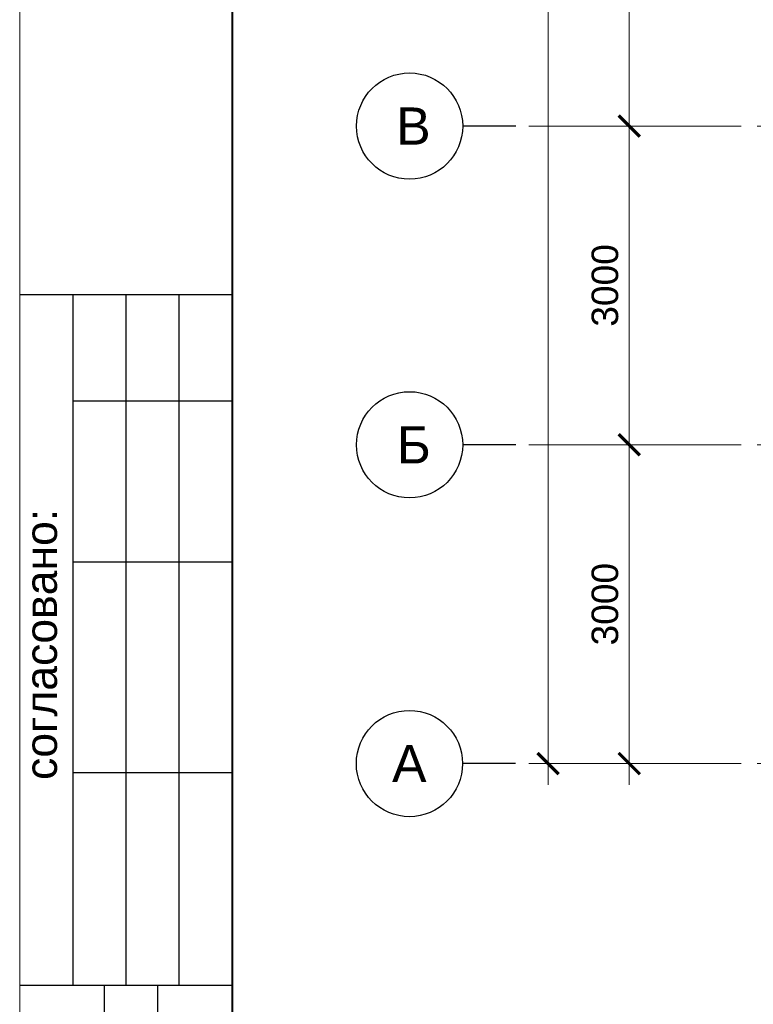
# Model space of a CAD drawing. Header units: millimetres. Extents: x -196128 to 205258, y -130136 to -51046.
# Tile 2 of 17: x -117634 to -110725, y -84227 to -74960. Entities that reach past the tile are written whole.
import ezdxf

# ---------------------------------------------------------------- set-up
doc = ezdxf.new("R2010")
doc.units = ezdxf.units.MM
doc.linetypes.add('GOST2.303 5', pattern=[24, 20, -1.5, 1, -1.5])
doc.layers.add('1 Оси', color=7, linetype='Continuous')
doc.layers.add('осевые размеры', color=7, linetype='Continuous')
doc.layers.add('перегородки', color=7, linetype='Continuous', lineweight=30)
doc.layers.add('Рамки', color=7, linetype='Continuous', lineweight=30)
doc.styles.add('arial cyr', font='arial.ttf')
doc.styles.add('стиль1', font='arial.ttf', dxfattribs={"height": 250})
doc.dimstyles.new('СТИЛЬ__2', dxfattribs={"dimtxt": 250, "dimasz": 2, "dimexe": 2, "dimexo": 1, "dimgap": 0.7, "dimtad": 1, "dimdec": 0, "dimdsep": 46, "dimtxsty": 'стиль1', "dimblk": 'ARCHTICK', "dimcen": -0.09, "dimdle": 1, "dimclrd": 7, "dimclre": 7, "dimclrt": 7, "dimadec": 0, "dimazin": 2, "dimtfac": 1, "dimtdec": 0, "dimtmove": 0, "dimatfit": 3, "dimldrblk": 'ARCHTICK', "dimfxl": 1, "dimtolj": 1, "dimtzin": 0, "dimlwd": 9, "dimlwe": 9, "dimarcsym": 0})

# ---------------------------------------------------------------- blocks, each defined once
blk = doc.blocks.new('_ArchTick')
at = {"color": 0, "linetype": 'ByBlock', "const_width": 0.15}
blk.add_lwpolyline([(-0.5, -0.5), (0.5, 0.5)], dxfattribs=at)
blk = doc.blocks.new('*D29')
at = {"layer": 'Defpoints', "color": 0, "ltscale": 100, "transparency": 16777216}
for p in [(-111952.5, -78961.5), (-111893.9, -78961.5), (-111217, -81961.5)]:
    blk.add_point(p, dxfattribs=at)
at = {"layer": 'осевые размеры', "color": 7, "lineweight": 9, "ltscale": 100, "transparency": 16777216}
for p, q in [((-111893.9, -82161.5), (-111893.9, -78761.5)), ((-111852.5, -78961.5), (-111768.9, -78961.5)), ((-111317, -81961.5), (-112018.9, -81961.5))]:
    blk.add_line(p, q, dxfattribs=at)
at = {"layer": 'осевые размеры', "color": 7, "lineweight": 9, "ltscale": 100, "transparency": 16777216, "xscale": 200, "yscale": 200, "zscale": 200}
for p, rotation in [((-111893.9, -78961.5), 90), ((-111893.9, -81961.5), 270)]:
    blk.add_blockref('_ArchTick', p, dxfattribs=dict(at, rotation=rotation))
at = {"layer": 'осевые размеры', "color": 7, "ltscale": 100, "transparency": 16777216, "insert": (-112121.6, -80461.5), "char_height": 250, "attachment_point": 5, "rotation": 90, "style": 'стиль1'}
blk.add_mtext('\\A1;3000', dxfattribs=at)
blk = doc.blocks.new('*D30')
at = {"layer": 'Defpoints', "color": 0, "ltscale": 100, "transparency": 16777216}
for p in [(-111893.9, -75961.5), (-111864.4, -75961.5), (-111952.5, -78961.5)]:
    blk.add_point(p, dxfattribs=at)
at = {"layer": 'осевые размеры', "color": 7, "lineweight": 9, "ltscale": 100, "transparency": 16777216}
for p, q in [((-111893.9, -79161.5), (-111893.9, -75761.5)), ((-111964.4, -75961.5), (-112018.9, -75961.5)), ((-111852.5, -78961.5), (-111768.9, -78961.5))]:
    blk.add_line(p, q, dxfattribs=at)
at = {"layer": 'осевые размеры', "color": 7, "lineweight": 9, "ltscale": 100, "transparency": 16777216, "xscale": 200, "yscale": 200, "zscale": 200}
for p, rotation in [((-111893.9, -75961.5), 90), ((-111893.9, -78961.5), 270)]:
    blk.add_blockref('_ArchTick', p, dxfattribs=dict(at, rotation=rotation))
at = {"layer": 'осевые размеры', "color": 7, "ltscale": 100, "transparency": 16777216, "insert": (-112121.6, -77461.5), "char_height": 250, "attachment_point": 5, "rotation": 90, "style": 'стиль1'}
blk.add_mtext('\\A1;3000', dxfattribs=at)
blk = doc.blocks.new('*D31')
at = {"layer": 'Defpoints', "color": 0, "ltscale": 100, "transparency": 16777216}
for p in [(-111893.9, -72961.5), (-111849.8, -72961.5), (-111864.4, -75961.5)]:
    blk.add_point(p, dxfattribs=at)
at = {"layer": 'осевые размеры', "color": 7, "lineweight": 9, "ltscale": 100, "transparency": 16777216}
for p, q in [((-111893.9, -76161.5), (-111893.9, -72761.5)), ((-111949.8, -72961.5), (-112018.9, -72961.5)), ((-111964.4, -75961.5), (-112018.9, -75961.5))]:
    blk.add_line(p, q, dxfattribs=at)
at = {"layer": 'осевые размеры', "color": 7, "lineweight": 9, "ltscale": 100, "transparency": 16777216, "xscale": 200, "yscale": 200, "zscale": 200}
for p, rotation in [((-111893.9, -72961.5), 90), ((-111893.9, -75961.5), 270)]:
    blk.add_blockref('_ArchTick', p, dxfattribs=dict(at, rotation=rotation))
at = {"layer": 'осевые размеры', "color": 7, "ltscale": 100, "transparency": 16777216, "insert": (-112121.6, -74461.5), "char_height": 250, "attachment_point": 5, "rotation": 90, "style": 'стиль1'}
blk.add_mtext('\\A1;3000', dxfattribs=at)
blk = doc.blocks.new('*D38')
at = {"layer": 'Defpoints', "color": 0, "ltscale": 100, "transparency": 16777216}
for p in [(-112962.2, -54961.9), (-112658.5, -54961.9), (-112658.5, -81961.5)]:
    blk.add_point(p, dxfattribs=at)
at = {"layer": 'осевые размеры', "color": 7, "lineweight": 9, "ltscale": 100, "transparency": 16777216}
for p, q in [((-112658.5, -82161.5), (-112658.5, -54761.9)), ((-112862.2, -54961.9), (-112533.5, -54961.9)), ((-112758.5, -81961.5), (-112783.5, -81961.5))]:
    blk.add_line(p, q, dxfattribs=at)
at = {"layer": 'осевые размеры', "color": 7, "lineweight": 9, "ltscale": 100, "transparency": 16777216, "xscale": 200, "yscale": 200, "zscale": 200}
for p, rotation in [((-112658.5, -54961.9), 90), ((-112658.5, -81961.5), 270)]:
    blk.add_blockref('_ArchTick', p, dxfattribs=dict(at, rotation=rotation))
at = {"layer": 'осевые размеры', "color": 7, "ltscale": 100, "transparency": 16777216, "insert": (-112886.2, -68461.7), "char_height": 250, "attachment_point": 5, "rotation": 90, "style": 'стиль1'}
blk.add_mtext('\\A1;27000', dxfattribs=at)
blk = doc.blocks.new('РАМ А2')
at = {"color": 0, "linetype": 'ByBlock', "lineweight": 20}
blk.add_line((-204462.5, 404567.9), (-204462.5, 362567.9), dxfattribs=at)
at = {"color": 0, "linetype": 'ByBlock', "lineweight": 40}
blk.add_line((-202462.5, 404067.9), (-202462.5, 363067.9), dxfattribs=at)

msp = doc.modelspace()

# ---------------------------------------------------------------- linework, layer by layer
at = {"color": 0, "linetype": 'ByBlock', "lineweight": -2}
for p, q in [((-116633.9, -77546.3), (-116633.9, -84046.3)), ((-116133.9, -77546.3), (-116133.9, -84046.3))]:
    msp.add_line(p, q, dxfattribs=at)
at = {"layer": '1 Оси', "linetype": 'Continuous', "lineweight": 25, "ltscale": 100}
for points in [[(-112962.2, -75961.5), (-113462.2, -75961.5)], [(-112962.2, -78961.5), (-113462.2, -78961.5)], [(-112963.7, -81961.5), (-113463.7, -81961.5)]]:
    msp.add_lwpolyline(points, dxfattribs=at)
at = {"layer": '1 Оси', "color": 1, "linetype": 'GOST2.303 5', "lineweight": 5, "ltscale": 100}
for points in [[(-108438.8, -75961.5), (-112962.2, -75961.5)], [(-108438.8, -78961.5), (-112962.2, -78961.5)], [(-108438.8, -81961.5), (-112963.7, -81961.5)]]:
    msp.add_lwpolyline(points, dxfattribs=at)
at = {"layer": '1 Оси', "linetype": 'Continuous', "lineweight": 25, "ltscale": 100}
for centre in [(-113962.2, -75961.5), (-113962.2, -78961.5), (-113963.7, -81961.5)]:
    msp.add_circle(centre, 500, dxfattribs=at)
at = {"layer": 'Рамки', "lineweight": 30}
for p, q in [((-117633.9, -77546.3), (-115633.9, -77546.3)), ((-117133.9, -77546.3), (-117133.9, -84046.3)), ((-117133.9, -78546.3), (-115633.9, -78546.3)), ((-117133.9, -80062.9), (-115633.9, -80062.9)), ((-117133.9, -82046.3), (-115633.9, -82046.3)), ((-117633.9, -84046.3), (-115633.9, -84046.3)), ((-116833.9, -84046.3), (-115633.9, -84046.3)), ((-116833.9, -92546.3), (-116833.9, -84046.3)), ((-116333.9, -92546.3), (-116333.9, -84046.3))]:
    msp.add_line(p, q, dxfattribs=at)

# ---------------------------------------------------------------- block references
at = {"layer": 'перегородки', "linetype": 'ByBlock', "lineweight": 20}
msp.add_blockref('РАМ А2', (86828.6, -455614.2), dxfattribs=at)

# ---------------------------------------------------------------- texts
at = {"layer": '1 Оси', "linetype": 'Continuous', "lineweight": 25, "ltscale": 100, "char_height": 350, "attachment_point": 1, "style": 'стиль1'}
for s, insert, width in [('\\fArial|b0|i0|c1|p34;\\W1.0000000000;\\T1.0000000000;\\o\\lВ', (-114089.5, -75786.5), 400.136), ('\\fArial|b0|i0|c1|p34;\\W1.0000000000;\\T1.0000000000;\\o\\lБ', (-114082.8, -78786.5), 399.659), ('\\fArial|b0|i0|c1|p34;\\W1.0000000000;\\T1.0000000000;\\o\\lА', (-114128.2, -81786.5), 463.404)]:
    msp.add_mtext(s, dxfattribs=dict(at, insert=insert, width=width))
at = {"layer": 'Рамки', "lineweight": 30, "style": 'arial cyr'}
msp.add_text('согласовано:', height=300, rotation=90, dxfattribs=at).set_placement((-117282.8, -82115.7))

# ---------------------------------------------------------------- dimensions: what is measured, and where the dimension line sits
at = {"layer": 'осевые размеры', "ltscale": 100}
for base, p1, p2, override, picture, middle in [((-112658.5, -54961.9), (-112658.5, -81961.5), (-112962.2, -54961.9), {"dimscale": 100, "dimexe": 1.25, "dimgap": 1, "dimrnd": 0.001, "dimzin": 9, "dimdsep": 44, "dimcen": 0.09, "dimdle": 2}, '*D38', (-112886.2, -68461.7)), ((-111893.9, -72961.5), (-111864.4, -75961.5), (-111849.8, -72961.5), {"dimscale": 100, "dimasz": 2, "dimexe": 1.25, "dimexo": 1, "dimgap": 1, "dimlfac": 1, "dimrnd": 0.001, "dimzin": 9, "dimdsep": 44, "dimcen": 0.09, "dimdle": 2}, '*D31', (-112121.6, -74461.5)), ((-111893.9, -75961.5), (-111952.5, -78961.5), (-111864.4, -75961.5), {"dimscale": 100, "dimasz": 2, "dimexe": 1.25, "dimexo": 1, "dimgap": 1, "dimlfac": 1, "dimrnd": 0.001, "dimzin": 9, "dimdsep": 44, "dimcen": 0.09, "dimdle": 2}, '*D30', (-112121.6, -77461.5)), ((-111893.9, -78961.5), (-111217, -81961.5), (-111952.5, -78961.5), {"dimscale": 100, "dimasz": 2, "dimexe": 1.25, "dimexo": 1, "dimgap": 1, "dimlfac": 1, "dimrnd": 0.001, "dimzin": 9, "dimdsep": 44, "dimcen": 0.09, "dimdle": 2}, '*D29', (-112121.6, -80461.5))]:
    dim = msp.add_linear_dim(base=base, p1=p1, p2=p2, angle=90, dimstyle='СТИЛЬ__2', override=override, dxfattribs=at)
    dim.commit()
    dim.dimension.update_dxf_attribs({"geometry": picture, "text_midpoint": middle})

doc.saveas('drawing.dxf')
